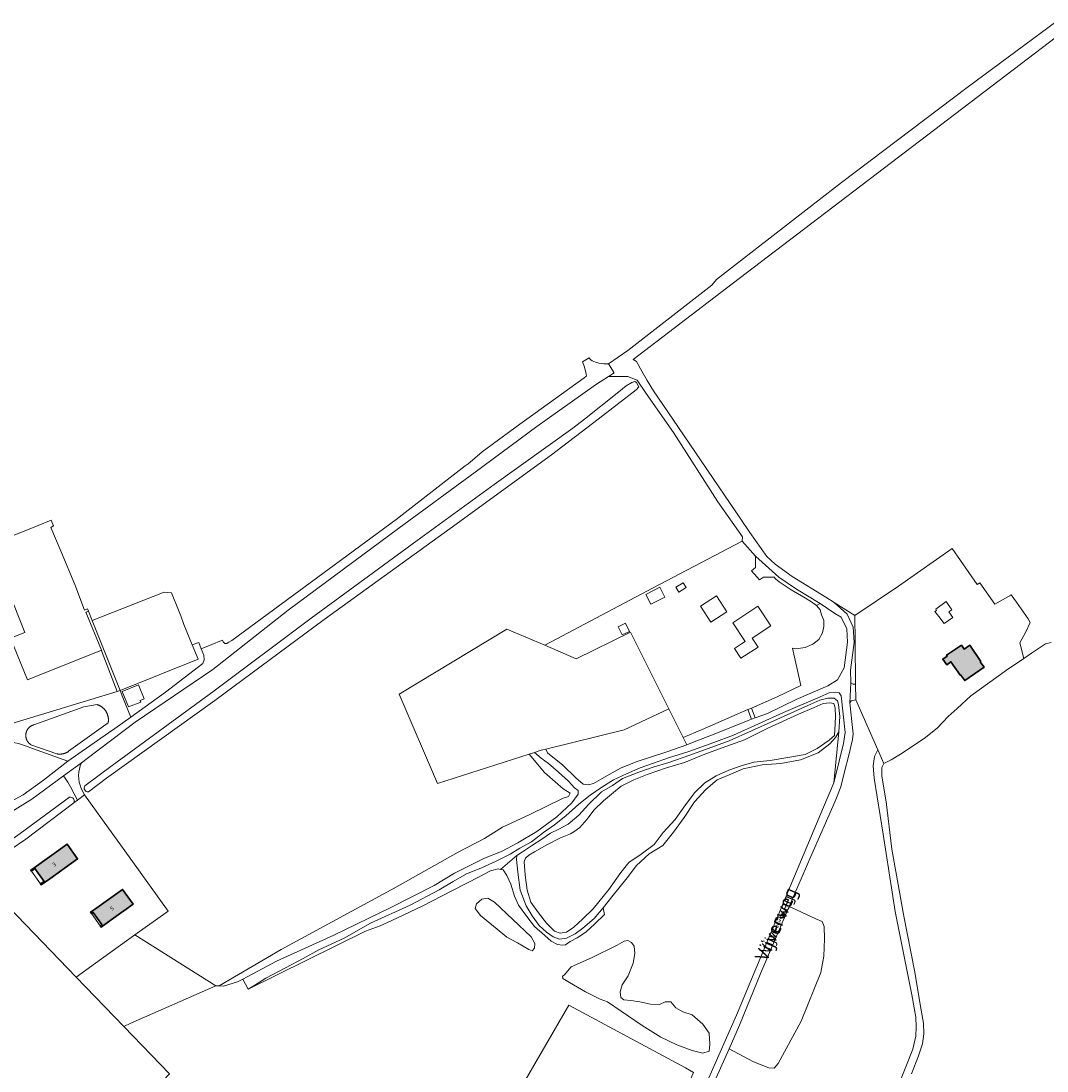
# Model space of a CAD drawing. Header units: metres. Extents: x 200031 to 204075, y 460125 to 464703.
# Tile 112 of 178: x 201461 to 201921, y 464208 to 464678. Entities that reach past the tile are written whole.
import ezdxf
from ezdxf.enums import TextEntityAlignment as Align

# ---------------------------------------------------------------- set-up
doc = ezdxf.new("R2010")
doc.units = ezdxf.units.M
doc.header["$LTSCALE"] = 2
for name, color, linetype, lineweight in [('B-WE-GR-BEPLANTING_CULTUUR_BOSPLANTSOEN-GV', 253, 'Continuous', 18), ('B-WE-GR-BOS_GEMENGD-GV', 253, 'Continuous', 13), ('B-WE-GR-BOS_LOOF-GV', 253, 'Continuous', 13), ('B-WE-GR-GRAS-GV', 253, 'Continuous', 13), ('B-WE-GR-GROENVOORZIENING-GV', 253, 'Continuous', 18), ('B-WE-OG-BEBOUWING-GV', 253, 'Continuous', 35), ('B-WE-OG-BEBOUWING-T18', 253, 'Continuous', 18), ('B-WE-OG-BEBOUWING_LUIFEL-GV', 253, 'Continuous', 18), ('B-WE-OG-TERREIN_CULTUURSCHEIDING-GV', 253, 'Continuous', 18), ('B-WE-OG-TERREIN_ERF-GV', 253, 'Continuous', 18), ('B-WE-OG-TOPOGRAFIE-T18', 250, 'Continuous', 18), ('B-WE-OG-TOPOGRAFIE-T25_2000', 250, 'Continuous', 18), ('B-WE-OG-TOPOGRAFIE-T25_2500', 250, 'Continuous', 18), ('B-WE-OG-WATER_MEER-GV', 253, 'Continuous', 18), ('B-WE-OG-WATER_SLOOT-GV', 253, 'Continuous', 18), ('B-WE-OG-WEG-GV', 253, 'Continuous', 18), ('B-WE-VH-VERHARDING_BETON-A', 254, 'Continuous', 25), ('B-WE-VH-VERHARDING_BETONSTRAATSTEEN-GV', 253, 'Continuous', 18), ('B-WE-VH-VERHARDING_FUNDERING_ZAND-GV', 253, 'Continuous', 18), ('B-WE-VH-VERHARDING_HALFVERHARDING-GV', 253, 'Continuous', 18), ('B-WE-VH-VERHARDING_OPEN-GV', 253, 'Continuous', 18), ('B-WE-VH-VERHARDING_TEGEL-GV', 253, 'Continuous', 18)]:
    doc.layers.add(name, color=color, linetype=linetype, lineweight=lineweight)
doc.styles.add('NLCS-ISO-M1000-T18', font='NLCS-ISO.ttf', dxfattribs={"height": 1.8})
doc.styles.add('NLCS-ISO-M2000-T25', font='NLCS-ISO.ttf', dxfattribs={"height": 5})
doc.styles.add('NLCS-ISO-M2500-T25', font='NLCS-ISO.ttf', dxfattribs={"height": 6.25})

msp = doc.modelspace()

# ---------------------------------------------------------------- hatches: boundary and pattern name
at = {"layer": 'B-WE-VH-VERHARDING_BETON-A'}
h = msp.add_hatch(color=256, dxfattribs=at)
h.dxf.hatch_style = 1
h.paths.add_polyline_path([(201882.18, 464398.66), (201875.55, 464394.1), (201875.79, 464393.75), (201873.86, 464392.42), (201875.62, 464389.87), (201877.54, 464391.2), (201881.75, 464385.09), (201882.001, 464385.258), (201883.703, 464382.787), (201892.35, 464388.742), (201890.649, 464391.213), (201890.9, 464391.38), (201885.92, 464398.61), (201883.41, 464396.88)])
h = msp.add_hatch(color=256, dxfattribs=at)
h.dxf.hatch_style = 1
h.paths.add_polyline_path([(201473.651, 464293.942), (201486.121, 464302.877), (201481.46, 464309.451), (201466.658, 464298.859), (201465.157, 464297.785), (201465.448, 464297.378), (201467.01, 464298.496), (201471.125, 464292.747), (201469.564, 464291.629), (201469.855, 464291.222)])
h = msp.add_hatch(color=256, dxfattribs=at)
h.dxf.hatch_style = 1
h.paths.add_polyline_path([(201501.182, 464275.505), (201511.023, 464282.549), (201506.315, 464289.153), (201493.782, 464280.164), (201492.003, 464278.889), (201492.429, 464278.295), (201493.182, 464278.836), (201497.027, 464273.429), (201496.271, 464272.887), (201496.694, 464272.293)])

# ---------------------------------------------------------------- linework, layer by layer
at = {"layer": 'B-WE-GR-BEPLANTING_CULTUUR_BOSPLANTSOEN-GV', "flags": 128}
for points in [[(201788.163, 464370.442), (201789.801, 464366.017), (201795.304, 464368.054), (201808.158, 464374.245), (201822.301, 464380.409), (201826.631, 464383.082), (201829.681, 464388.416), (201831.191, 464400.002), (201830.829, 464405.935), (201828.296, 464411.242), (201825.492, 464412.88), (201818.965, 464417.277), (201817.233, 464416.484), (201818.848, 464414.414), (201819.577, 464412.247), (201820.541, 464409.628), (201820.531, 464406.973), (201819.934, 464404.144), (201818.346, 464401.22), (201815.581, 464399.161), (201812.206, 464397.529), (201808.046, 464396.999), (201806.557, 464397.23), (201810.254, 464380.526), (201799.71, 464375.436)], [(201786.558, 464369.748), (201766.002, 464360.857), (201757.53, 464357.193), (201759.122, 464354.008), (201761.009, 464354.674), (201772.978, 464359.374), (201786.695, 464364.867), (201788.163, 464365.411)]]:
    msp.add_lwpolyline(points, close=True, dxfattribs=at)
at = {"layer": 'B-WE-GR-BOS_GEMENGD-GV', "flags": 128}
for points in [[(201489.307, 464331.609), (201509.991, 464302.734), (201526.684, 464279.397), (201511.861, 464268.781), (201548.094, 464245.969), (201549.554, 464245.917), (201577.427, 464262.233), (201628.361, 464289.806), (201656.702, 464305.891), (201668.574, 464312.018), (201676.617, 464316.997), (201688.871, 464322.741), (201703.806, 464330.017), (201706.104, 464330.783), (201706.87, 464332.315), (201703.807, 464334.23), (201695.381, 464341.506), (201688.565, 464349.835), (201647.458, 464336.595), (201630.286, 464376.637), (201678.563, 464405.843), (201695.505, 464398.582), (201743.739, 464424.254), (201783.971, 464445.211), (201784.12, 464447.277), (201773.123, 464462.905), (201753.209, 464493.925), (201741.008, 464511.495), (201736.885, 464517.432), (201732.689, 464519.075), (201730.091, 464519.075), (201724.056, 464519.075), (201718.201, 464515.361), (201696.593, 464500), (201691.909, 464496.67), (201664.384, 464476.162), (201630.171, 464451.052), (201580.503, 464414.378), (201546.77, 464387.719), (201511.972, 464364.115), (201490.442, 464347.794), (201487.922, 464345.949)], [(201501.676, 464344.686), (201547.369, 464378.234), (201590.863, 464410.799), (201638.352, 464445.529), (201672.761, 464470.712), (201708.025, 464495.856), (201713.237, 464500), (201728.64, 464512.246), (201731.995, 464514.869), (201734.455, 464516.435), (201735.899, 464516.856), (201736.569, 464516.4), (201737.66, 464514.409), (201736.463, 464513.116), (201719.407, 464500), (201698.476, 464483.904), (201653.164, 464450.997), (201596.616, 464410.158), (201547.612, 464373.882), (201499.132, 464339.041), (201490.988, 464332.881)], [(201853.8, 464201.022), (201860.409, 464217.607), (201861.814, 464223.368), (201861.959, 464227.581), (201861.851, 464231.887), (201859.921, 464241.835), (201852.526, 464279.192), (201847.189, 464313.875), (201843.171, 464338.977), (201842.729, 464344.531), (201843.234, 464348.725), (201844.755, 464351.759), (201834.861, 464374.127), (201832.854, 464373.691), (201832.142, 464372.747), (201833.741, 464358.912), (201833.363, 464356.304), (201831.826, 464349.315), (201829.849, 464341.804), (201828.18, 464335.146), (201825.674, 464328.721), (201814.696, 464303.898), (201805.098, 464281.472), (201808.363, 464280.051), (201817.038, 464275.978), (201819.772, 464274.797), (201820.77, 464272.523), (201820.926, 464266.942), (201820.582, 464259.221), (201819.206, 464251.855), (201810.448, 464230.116), (201800.142, 464211.166), (201798.277, 464209.1), (201795.879, 464209.258), (201789.035, 464211.888), (201778.11, 464217.748), (201772.302, 464204.684)], [(201489.42, 464335.638), (201501.676, 464344.686)], [(201479.85, 464340.038), (201465.594, 464329.599), (201448.683, 464319.19), (201445.437, 464318.225), (201444.126, 464318.061), (201442.049, 464317.822), (201445.751, 464312.727), (201447.076, 464309.149), (201448.679, 464303.231), (201453.724, 464305.569)], [(201487.788, 464334.433), (201489.307, 464331.609)], [(201452.026, 464308.296), (201460.422, 464314.23), (201482.519, 464330.543)], [(201486.124, 464329.202), (201484.584, 464332.067)], [(201484.54, 464328.004), (201486.124, 464329.202)]]:
    msp.add_lwpolyline(points, dxfattribs=at)
at = {"layer": 'B-WE-GR-BOS_GEMENGD-GV'}
for points in [[(201487.922, 464345.949, 0.2174375), (201487.788, 464334.433)], [(201484.584, 464332.067, 0.0526668), (201479.85, 464340.038)], [(201490.988, 464332.881, -0.6231278), (201489.42, 464335.638)], [(201482.519, 464330.543, -0.5745707), (201484.54, 464328.004)]]:
    msp.add_lwpolyline(points, format="xyb", dxfattribs=at)
at = {"layer": 'B-WE-GR-BOS_GEMENGD-GV', "flags": 128}
msp.add_lwpolyline([(201485.481, 464249.888), (201506.821, 464227.726), (201509.972, 464229.252), (201548.094, 464245.969), (201511.861, 464268.781), (201494.204, 464256.136)], close=True, dxfattribs=at)
at = {"layer": 'B-WE-GR-BOS_LOOF-GV', "flags": 128}
msp.add_lwpolyline([(201769.003, 464204.731), (201781.467, 464232.794), (201807.443, 464295.164), (201820.399, 464326.057), (201825.047, 464336.886), (201827.352, 464359.737), (201825.828, 464357.292), (201823.236, 464354.392), (201818.007, 464350.362), (201810.103, 464347.259), (201801.267, 464345.529), (201792.878, 464344.934), (201784.477, 464343.275), (201778.107, 464340.592), (201772.73, 464338.258), (201767.709, 464333.942), (201762.632, 464328.456), (201757.989, 464321.346), (201753.247, 464314.808), (201748.345, 464308.825), (201742.354, 464305.058), (201736.56, 464299.879), (201732.413, 464294.399), (201725.535, 464285.781), (201721.627, 464280.922), (201722.31, 464277.908), (201717.95, 464273.705), (201713.88, 464269.995), (201710.03, 464267.407), (201706.85, 464265.773), (201704.797, 464264.382), (201703.415, 464264.141), (201701.153, 464264.447), (201698.378, 464265.974), (201695.462, 464268.522), (201690.971, 464272.554), (201687.415, 464277.013), (201683.668, 464282.044), (201681.923, 464286.125), (201680.295, 464291.525), (201678.518, 464295.472), (201676.816, 464297.918), (201675.686, 464298.132), (201674.556, 464298.345), (201671.263, 464297.537), (201666.363, 464294.884), (201654.155, 464288.732), (201640.618, 464281.587), (201626.954, 464275.299), (201621.726, 464272.889), (201615.118, 464270.493), (201562.554, 464244.51), (201560.192, 464248.971), (201557.83, 464247.72), (201551.557, 464245.846), (201549.554, 464245.917), (201548.094, 464245.969), (201509.972, 464229.252), (201506.821, 464227.726), (201527.323, 464206.432)], dxfattribs=at)
for points in [[(201688.565, 464349.835), (201695.381, 464341.506), (201703.807, 464334.23), (201706.87, 464332.315), (201706.104, 464330.783), (201703.806, 464330.017), (201688.871, 464322.741), (201676.617, 464316.997), (201668.574, 464312.018), (201656.702, 464305.891), (201628.361, 464289.806), (201577.427, 464262.233), (201549.554, 464245.917), (201551.557, 464245.846), (201557.83, 464247.72), (201560.192, 464248.971), (201575.272, 464256.957), (201601.033, 464268.709), (201626.484, 464281.123), (201645.926, 464290.865), (201655.038, 464296.372), (201660.661, 464299.288), (201668.497, 464303.098), (201676.07, 464306.085), (201683.487, 464310.033), (201691.981, 464315.186), (201700.923, 464321.729), (201707.703, 464328.009), (201710.53, 464331.911), (201710.439, 464333.427), (201708.877, 464334.762), (201706.206, 464337.727), (201701.67, 464341.716), (201697.162, 464345.583), (201697.162, 464345.598), (201693.856, 464348.06), (201690.846, 464350.57)], [(201688.322, 464262.186), (201683.326, 464265.189), (201678.522, 464267.784), (201676.706, 464269.212), (201666.675, 464277.407), (201664.35, 464280.534), (201664.912, 464282.734), (201667.286, 464284.781), (201669.99, 464285.25), (201672.928, 464283.467), (201689.382, 464267.95), (201690.988, 464264.89), (201690.953, 464262.85), (201689.907, 464261.631)], [(201703.677, 464249.26), (201703.432, 464250.327), (201704.216, 464250.724), (201707.371, 464254.474), (201716.469, 464258.451), (201727.982, 464264.115), (201731.059, 464265.93), (201732.758, 464266.289), (201734.309, 464265.419), (201735.553, 464263.727), (201735.821, 464260.41), (201735.179, 464256.051), (201732.95, 464250.448), (201730.242, 464246.38), (201729.327, 464243.299), (201729.617, 464240.656), (201730.912, 464239.639), (201734.043, 464239.324), (201738.178, 464238.774), (201742.817, 464237.65), (201746.896, 464237.595), (201749.501, 464238.71), (201752.036, 464238.731), (201754.201, 464236.1), (201757.438, 464234.27), (201761.565, 464233), (201766.279, 464228.77), (201769.151, 464224.783), (201769.463, 464219.815), (201769.192, 464216.608), (201766.334, 464215.691), (201761.546, 464216.937), (201754.731, 464219.462), (201747.549, 464222.86), (201739.111, 464228.146), (201723.598, 464238.704), (201720.385, 464239.905), (201713.788, 464243.238), (201706.569, 464247.492)], [(201683.98, 464198.918), (201706.246, 464237.236), (201758.637, 464209.255), (201762.188, 464207.051), (201742.177, 464163.202)]]:
    msp.add_lwpolyline(points, close=True, dxfattribs=at)
at = {"layer": 'B-WE-GR-GRAS-GV', "flags": 128}
for points in [[(201695.974, 464352.059), (201731.072, 464360.718), (201751.091, 464370.071), (201733.862, 464404.53), (201709.576, 464392.552), (201695.505, 464398.582), (201678.563, 464405.843), (201630.286, 464376.637), (201647.458, 464336.595), (201688.565, 464349.835), (201690.846, 464350.57), (201693.824, 464351.529)], [(201464.013, 464361.233), (201464.102, 464361.342), (201464.193, 464361.449), (201464.288, 464361.553), (201464.385, 464361.655), (201464.486, 464361.753), (201464.589, 464361.849), (201464.695, 464361.941), (201464.803, 464362.031), (201464.914, 464362.117), (201465.027, 464362.201), (201465.143, 464362.281), (201465.261, 464362.357), (201465.381, 464362.431), (201465.503, 464362.501), (201465.627, 464362.567), (201465.752, 464362.63), (201465.88, 464362.689), (201465.985, 464362.734), (201466.115, 464362.787), (201466.247, 464362.836), (201466.38, 464362.881), (201466.495, 464362.916), (201488.96, 464370.929), (201494.856, 464372.022), (201495.018, 464371.971), (201495.179, 464371.916), (201495.338, 464371.858), (201495.496, 464371.796), (201495.652, 464371.73), (201495.807, 464371.661), (201495.96, 464371.588), (201496.111, 464371.511), (201496.261, 464371.431), (201496.408, 464371.347), (201496.554, 464371.26), (201496.697, 464371.169), (201496.838, 464371.075), (201496.977, 464370.978), (201497.114, 464370.878), (201497.248, 464370.774), (201497.38, 464370.667), (201497.509, 464370.557), (201497.636, 464370.444), (201497.76, 464370.329), (201497.881, 464370.21), (201497.999, 464370.088), (201498.115, 464369.964), (201498.227, 464369.837), (201498.336, 464369.707), (201498.443, 464369.575), (201498.546, 464369.441), (201498.646, 464369.303), (201498.743, 464369.164), (201498.836, 464369.023), (201498.926, 464368.879), (201499.013, 464368.733), (201499.096, 464368.585), (201499.175, 464368.435), (201499.252, 464368.284), (201499.324, 464368.13), (201499.393, 464367.975), (201499.458, 464367.819), (201499.52, 464367.661), (201499.577, 464367.501), (201499.631, 464367.34), (201499.681, 464367.178), (201499.728, 464367.015), (201499.77, 464366.851), (201499.809, 464366.686), (201499.843, 464366.52), (201499.874, 464366.353), (201499.901, 464366.185), (201499.924, 464366.017), (201499.943, 464365.849), (201499.958, 464365.68), (201499.968, 464365.511), (201499.975, 464365.341), (201499.978, 464365.171), (201499.977, 464365.002), (201499.972, 464364.832), (201499.963, 464364.663), (201499.95, 464364.494), (201499.933, 464364.325), (201499.912, 464364.157), (201499.887, 464363.989), (201499.869, 464363.883), (201482.157, 464351.09), (201482.024, 464350.995), (201481.889, 464350.903), (201481.752, 464350.815), (201481.613, 464350.73), (201481.472, 464350.648), (201481.328, 464350.57), (201481.183, 464350.495), (201481.036, 464350.424), (201480.887, 464350.357), (201480.737, 464350.293), (201480.585, 464350.233), (201480.432, 464350.177), (201480.278, 464350.124), (201480.122, 464350.075), (201479.965, 464350.03), (201479.807, 464349.989), (201479.648, 464349.952), (201479.488, 464349.919), (201479.328, 464349.89), (201479.166, 464349.864), (201479.005, 464349.843), (201478.842, 464349.825), (201478.68, 464349.812), (201478.517, 464349.802), (201478.354, 464349.797), (201478.19, 464349.795), (201478.027, 464349.798), (201477.864, 464349.804), (201477.701, 464349.815), (201477.539, 464349.829), (201477.376, 464349.848), (201477.215, 464349.87), (201477.054, 464349.897), (201476.893, 464349.927), (201476.83, 464349.94), (201465.275, 464353.985), (201465.157, 464354.062), (201465.041, 464354.141), (201464.928, 464354.224), (201464.817, 464354.31), (201464.708, 464354.4), (201464.602, 464354.492), (201464.498, 464354.587), (201464.398, 464354.685), (201464.3, 464354.786), (201464.205, 464354.89), (201464.113, 464354.996), (201464.024, 464355.105), (201463.938, 464355.217), (201463.856, 464355.331), (201463.776, 464355.447), (201463.7, 464355.565), (201463.628, 464355.685), (201463.559, 464355.808), (201463.493, 464355.932), (201463.431, 464356.058), (201463.373, 464356.186), (201463.318, 464356.316), (201463.267, 464356.447), (201463.219, 464356.579), (201463.176, 464356.713), (201463.136, 464356.848), (201463.1, 464356.984), (201463.068, 464357.121), (201463.04, 464357.259), (201463.016, 464357.397), (201462.996, 464357.536), (201462.98, 464357.676), (201462.968, 464357.816), (201462.959, 464357.956), (201462.955, 464358.097), (201462.955, 464358.238), (201462.959, 464358.378), (201462.966, 464358.519), (201462.978, 464358.659), (201462.994, 464358.798), (201463.014, 464358.938), (201463.037, 464359.076), (201463.065, 464359.214), (201463.096, 464359.351), (201463.132, 464359.487), (201463.171, 464359.622), (201463.214, 464359.756), (201463.261, 464359.889), (201463.311, 464360.02), (201463.366, 464360.15), (201463.424, 464360.278), (201463.485, 464360.404), (201463.55, 464360.529), (201463.619, 464360.652), (201463.691, 464360.772), (201463.767, 464360.891), (201463.846, 464361.007), (201463.928, 464361.121)], [(201695.974, 464352.059), (201696.804, 464350.431), (201703.664, 464344.801), (201709.475, 464339.241), (201712.733, 464336.405), (201715.07, 464336.112), (201717.385, 464336.645), (201720.462, 464338.475), (201724.323, 464340.733), (201729.782, 464343.725), (201736.917, 464346.492), (201750.173, 464350.849), (201759.122, 464354.008), (201757.53, 464357.193), (201751.091, 464370.071), (201731.072, 464360.718)], [(201721.627, 464280.922), (201717.718, 464276.062), (201712.502, 464271.793), (201709.162, 464269.185), (201705.2, 464267.333), (201702.075, 464266.793), (201699.296, 464267.855), (201696.331, 464269.938), (201692.986, 464273.015), (201689.877, 464277.245), (201687.206, 464281.83), (201684.528, 464288.77), (201683.466, 464296.864), (201682.8, 464302.495), (201683.013, 464304.353), (201675.686, 464298.132), (201676.816, 464297.918), (201678.518, 464295.472), (201680.295, 464291.525), (201681.923, 464286.125), (201683.668, 464282.044), (201687.415, 464277.013), (201690.971, 464272.554), (201695.462, 464268.522), (201698.378, 464265.974), (201701.153, 464264.447), (201703.415, 464264.141), (201704.797, 464264.382), (201706.85, 464265.773), (201710.03, 464267.407), (201713.88, 464269.995), (201717.95, 464273.705), (201722.31, 464277.908)], [(201524.393, 464203.376), (201527.323, 464206.432), (201506.821, 464227.726), (201485.481, 464249.888), (201440.031, 464297.091), (201435.284, 464294.351), (201437.179, 464276.872), (201433.087, 464275.27), (201430.919, 464274.989), (201435.111, 464242.914), (201440.649, 464199.803), (201447.673, 464146.457), (201450.271, 464126.237), (201452.523, 464128.09), (201452.466, 464129.208), (201487.646, 464165.992), (201519.27, 464199.495), (201523.727, 464204.148)], [(201805.098, 464281.472), (201792.372, 464251.737), (201782.773, 464228.237), (201778.11, 464217.748), (201789.035, 464211.888), (201795.879, 464209.258), (201798.277, 464209.1), (201800.142, 464211.166), (201810.448, 464230.116), (201819.206, 464251.855), (201820.582, 464259.221), (201820.926, 464266.942), (201820.77, 464272.523), (201819.772, 464274.797), (201817.038, 464275.978), (201808.363, 464280.051)], [(201683.98, 464198.918), (201742.177, 464163.202), (201762.188, 464207.051), (201758.637, 464209.255), (201706.246, 464237.236)]]:
    msp.add_lwpolyline(points, close=True, dxfattribs=at)
for points in [[(201459.651, 464354.542), (201462.878, 464353.566), (201466.008, 464352.315), (201481.844, 464346.609), (201500.002, 464359.311), (201502.81, 464361.234), (201510.006, 464366.417), (201507.681, 464372.245), (201506.197, 464375.963), (201505.545, 464377.597), (201505.257, 464378.319), (201503.837, 464377.888), (201446.169, 464360.378)], [(201859.807, 464206.469), (201862.974, 464214.538), (201864.826, 464219.964), (201865.304, 464224.459), (201865.155, 464229.2), (201864.235, 464234.984), (201861.196, 464252.756), (201856.361, 464277.176), (201851.071, 464307.269), (201848.56, 464328.486), (201846.555, 464339.949), (201846.577, 464343.774), (201847.508, 464345.535), (201844.755, 464351.759), (201843.234, 464348.725), (201842.729, 464344.531), (201843.171, 464338.977), (201847.189, 464313.875), (201852.526, 464279.192), (201859.921, 464241.835), (201861.851, 464231.887), (201861.959, 464227.581), (201861.814, 464223.368), (201860.409, 464217.607), (201853.8, 464201.022)]]:
    msp.add_lwpolyline(points, dxfattribs=at)
at = {"layer": 'B-WE-GR-GROENVOORZIENING-GV', "flags": 128}
for points in [[(201503.837, 464377.888), (201505.257, 464378.319), (201492.727, 464409.721), (201491.05, 464413.923), (201489.797, 464413.414), (201496.797, 464396.338), (201497.211, 464395.329)], [(201510.006, 464366.417), (201525.601, 464377.648), (201542.252, 464390.402), (201542.897, 464392.001), (201542.797, 464394.147), (201541.594, 464397.058), (201540.431, 464399.905), (201537.573, 464398.794), (201540.255, 464392.336), (201505.257, 464378.319), (201505.545, 464377.597), (201506.197, 464375.963), (201507.681, 464372.245)], [(201506.104, 464377.909), (201513.459, 464380.813), (201515.941, 464374.623), (201514.175, 464373.88), (201514.465, 464373.157), (201508.944, 464370.939)]]:
    msp.add_lwpolyline(points, close=True, dxfattribs=at)
at = {"layer": 'B-WE-OG-BEBOUWING-GV', "flags": 128}
for points in [[(201882.18, 464398.66), (201875.55, 464394.1), (201875.79, 464393.75), (201873.86, 464392.42), (201875.62, 464389.87), (201877.54, 464391.2), (201881.75, 464385.09), (201882.001, 464385.258), (201883.703, 464382.787), (201892.35, 464388.742), (201890.649, 464391.213), (201890.9, 464391.38), (201885.92, 464398.61), (201883.41, 464396.88)], [(201473.651, 464293.942), (201486.121, 464302.877), (201481.46, 464309.451), (201466.658, 464298.859), (201465.157, 464297.785), (201465.448, 464297.378), (201467.01, 464298.496), (201471.125, 464292.747), (201469.564, 464291.629), (201469.855, 464291.222)], [(201501.182, 464275.505), (201511.023, 464282.549), (201506.315, 464289.153), (201493.782, 464280.164), (201492.003, 464278.889), (201492.429, 464278.295), (201493.182, 464278.836), (201497.027, 464273.429), (201496.271, 464272.887), (201496.694, 464272.293)]]:
    msp.add_lwpolyline(points, close=True, dxfattribs=at)
at = {"layer": 'B-WE-OG-BEBOUWING_LUIFEL-GV', "flags": 128}
for points in [[(201465.448, 464297.378), (201469.564, 464291.629), (201471.125, 464292.747), (201467.01, 464298.496)], [(201492.429, 464278.295), (201496.269, 464272.886), (201497.027, 464273.429), (201493.182, 464278.836)]]:
    msp.add_lwpolyline(points, close=True, dxfattribs=at)
at = {"layer": 'B-WE-OG-TERREIN_CULTUURSCHEIDING-GV', "flags": 128}
msp.add_lwpolyline([(201446.169, 464360.378), (201503.837, 464377.888), (201497.211, 464395.329), (201496.797, 464396.338), (201463.662, 464383.049), (201456.16, 464401.754), (201462.577, 464404.327), (201446.828, 464443.598)], dxfattribs=at)
at = {"layer": 'B-WE-OG-TERREIN_ERF-GV', "flags": 128}
for points in [[(201815.581, 464399.161), (201818.346, 464401.22), (201819.934, 464404.144), (201820.531, 464406.973), (201820.541, 464409.628), (201819.577, 464412.247), (201818.848, 464414.414), (201817.233, 464416.484), (201814.968, 464418.066), (201811.583, 464420.108), (201805.99, 464423.371), (201800.581, 464427.083), (201798.879, 464428.43), (201798.261, 464429.125), (201793.546, 464429.125), (201791.732, 464427.996), (201788.195, 464431.978), (201789.874, 464433.385), (201789.874, 464438.566), (201783.971, 464445.211), (201743.739, 464424.254), (201695.505, 464398.582), (201709.576, 464392.552), (201733.862, 464404.53), (201751.091, 464370.071), (201757.53, 464357.193), (201766.002, 464360.857), (201786.558, 464369.748), (201788.163, 464370.442), (201799.71, 464375.436), (201810.254, 464380.526), (201806.557, 464397.23), (201808.046, 464396.999), (201812.206, 464397.529)], [(201878.132, 464441.952), (201854.047, 464425.07), (201834.422, 464411.954), (201834.561, 464399.941), (201834.779, 464381.161), (201834.861, 464374.127), (201844.755, 464351.759), (201847.508, 464345.535), (201850.734, 464347.228), (201854.854, 464349.784), (201859.758, 464352.871), (201866.145, 464357.309), (201871.51, 464361.563), (201876.343, 464366.631), (201880.308, 464370.282), (201886.481, 464375.878), (201902.477, 464387.498), (201910.246, 464392.737), (201908.357, 464399.663), (201911.038, 464404.641), (201912.952, 464408.854), (201912.186, 464410.386), (201906.828, 464417.891), (201904.503, 464421.147), (201904.308, 464421.051), (201897.161, 464416.985), (201890.48, 464426.586), (201889.28, 464425.778)], [(201740.829, 464421.412), (201747.111, 464424.576), (201749.356, 464420.118), (201743.074, 464416.954)], [(201754.3, 464424.6), (201757.46, 464426.57), (201758.8, 464424.43), (201755.64, 464422.46)], [(201769.98, 464408.97), (201765.324, 464416.081), (201772.454, 464420.751), (201777.11, 464413.64)], [(201796.826, 464407.362), (201788.467, 464401.826), (201791.066, 464397.819), (201783.411, 464392.839), (201780.529, 464397.208), (201783.665, 464399.28), (201785.272, 464400.341), (201779.709, 464408.712), (201790.986, 464416.18)], [(201872.02, 464411.51), (201870.36, 464413.77), (201871.05, 464414.25), (201870.7, 464414.731), (201875.417, 464418.166), (201877.942, 464414.529), (201876.623, 464413.614), (201878.418, 464411.028), (201874.46, 464408.28)], [(201728.4, 464406.917), (201731.759, 464408.542), (201733.549, 464404.841), (201730.19, 464403.216)], [(201882.18, 464398.66), (201883.41, 464396.88), (201885.92, 464398.61), (201890.9, 464391.38), (201890.649, 464391.213), (201892.35, 464388.742), (201883.703, 464382.787), (201882.001, 464385.258), (201881.75, 464385.09), (201877.54, 464391.2), (201875.62, 464389.87), (201873.86, 464392.42), (201875.79, 464393.75), (201875.55, 464394.1)], [(201481.844, 464346.609), (201466.008, 464352.315), (201462.878, 464353.566), (201459.651, 464354.542), (201456.352, 464355.236), (201453.006, 464355.642), (201449.637, 464355.757), (201449.613, 464355.814), (201449.286, 464356.58), (201445.891, 464356.281), (201417.766, 464349.026), (201415.089, 464348.307), (201410.344, 464347.034), (201410.17, 464346.987), (201391.885, 464342.855), (201421.844, 464328.908), (201426.757, 464326.767), (201439.891, 464322.286), (201440.865, 464322.127), (201447.121, 464323.882), (201453.209, 464326.853), (201461.713, 464331.541), (201470.85, 464338.068)], [(201489.307, 464331.609), (201486.124, 464329.202), (201484.54, 464328.004), (201462.947, 464311.671), (201455.972, 464306.908), (201453.724, 464305.569), (201448.679, 464303.231), (201440.031, 464297.091), (201485.481, 464249.888), (201494.204, 464256.136), (201511.861, 464268.781), (201526.684, 464279.397), (201509.991, 464302.734)], [(201465.448, 464297.378), (201465.157, 464297.785), (201466.658, 464298.859), (201481.46, 464309.451), (201486.121, 464302.877), (201473.651, 464293.942), (201469.855, 464291.222), (201469.564, 464291.629), (201471.125, 464292.747), (201467.01, 464298.496)], [(201501.182, 464275.505), (201496.694, 464272.293), (201496.271, 464272.887), (201497.027, 464273.429), (201493.182, 464278.836), (201492.429, 464278.295), (201492.003, 464278.889), (201493.782, 464280.164), (201506.315, 464289.153), (201511.023, 464282.549)]]:
    msp.add_lwpolyline(points, close=True, dxfattribs=at)
at = {"layer": 'B-WE-OG-WATER_MEER-GV', "flags": 128}
msp.add_lwpolyline([(201922.408, 464399.785), (201919.958, 464399.254), (201913.618, 464395.01), (201910.246, 464392.737), (201902.477, 464387.498), (201886.481, 464375.878), (201880.308, 464370.282), (201876.343, 464366.631), (201871.51, 464361.563), (201866.145, 464357.309), (201859.758, 464352.871), (201854.854, 464349.784), (201850.734, 464347.228), (201847.508, 464345.535), (201846.577, 464343.774), (201846.555, 464339.949), (201848.56, 464328.486), (201851.071, 464307.269), (201856.361, 464277.176), (201861.196, 464252.756), (201864.235, 464234.984), (201865.155, 464229.2), (201865.304, 464224.459), (201864.826, 464219.964), (201862.974, 464214.538), (201859.807, 464206.469)], dxfattribs=at)
for points in [[(201464.013, 464361.233), (201463.928, 464361.121), (201463.846, 464361.007), (201463.767, 464360.891), (201463.691, 464360.772), (201463.619, 464360.652), (201463.55, 464360.529), (201463.485, 464360.404), (201463.424, 464360.278), (201463.366, 464360.15), (201463.311, 464360.02), (201463.261, 464359.889), (201463.214, 464359.756), (201463.171, 464359.622), (201463.132, 464359.487), (201463.096, 464359.351), (201463.065, 464359.214), (201463.037, 464359.076), (201463.014, 464358.938), (201462.994, 464358.798), (201462.978, 464358.659), (201462.966, 464358.519), (201462.959, 464358.378), (201462.955, 464358.238), (201462.955, 464358.097), (201462.959, 464357.956), (201462.968, 464357.816), (201462.98, 464357.676), (201462.996, 464357.536), (201463.016, 464357.397), (201463.04, 464357.259), (201463.068, 464357.121), (201463.1, 464356.984), (201463.136, 464356.848), (201463.176, 464356.713), (201463.219, 464356.579), (201463.267, 464356.447), (201463.318, 464356.316), (201463.373, 464356.186), (201463.431, 464356.058), (201463.493, 464355.932), (201463.559, 464355.808), (201463.628, 464355.685), (201463.7, 464355.565), (201463.776, 464355.447), (201463.856, 464355.331), (201463.938, 464355.217), (201464.024, 464355.105), (201464.113, 464354.996), (201464.205, 464354.89), (201464.3, 464354.786), (201464.398, 464354.685), (201464.498, 464354.587), (201464.602, 464354.492), (201464.708, 464354.4), (201464.817, 464354.31), (201464.928, 464354.224), (201465.041, 464354.141), (201465.157, 464354.062), (201465.275, 464353.985), (201476.83, 464349.94), (201476.893, 464349.927), (201477.054, 464349.897), (201477.215, 464349.87), (201477.376, 464349.848), (201477.539, 464349.829), (201477.701, 464349.815), (201477.864, 464349.804), (201478.027, 464349.798), (201478.19, 464349.795), (201478.354, 464349.797), (201478.517, 464349.802), (201478.68, 464349.812), (201478.842, 464349.825), (201479.005, 464349.843), (201479.166, 464349.864), (201479.328, 464349.89), (201479.488, 464349.919), (201479.648, 464349.952), (201479.807, 464349.989), (201479.965, 464350.03), (201480.122, 464350.075), (201480.278, 464350.124), (201480.432, 464350.177), (201480.585, 464350.233), (201480.737, 464350.293), (201480.887, 464350.357), (201481.036, 464350.424), (201481.183, 464350.495), (201481.328, 464350.57), (201481.472, 464350.648), (201481.613, 464350.73), (201481.752, 464350.815), (201481.889, 464350.903), (201482.024, 464350.995), (201482.157, 464351.09), (201499.869, 464363.883), (201499.887, 464363.989), (201499.912, 464364.157), (201499.933, 464364.325), (201499.95, 464364.494), (201499.963, 464364.663), (201499.972, 464364.832), (201499.977, 464365.002), (201499.978, 464365.171), (201499.975, 464365.341), (201499.968, 464365.511), (201499.958, 464365.68), (201499.943, 464365.849), (201499.924, 464366.017), (201499.901, 464366.185), (201499.874, 464366.353), (201499.843, 464366.52), (201499.809, 464366.686), (201499.77, 464366.851), (201499.728, 464367.015), (201499.681, 464367.178), (201499.631, 464367.34), (201499.577, 464367.501), (201499.52, 464367.661), (201499.458, 464367.819), (201499.393, 464367.975), (201499.324, 464368.13), (201499.252, 464368.284), (201499.175, 464368.435), (201499.096, 464368.585), (201499.013, 464368.733), (201498.926, 464368.879), (201498.836, 464369.023), (201498.743, 464369.164), (201498.646, 464369.303), (201498.546, 464369.441), (201498.443, 464369.575), (201498.336, 464369.707), (201498.227, 464369.837), (201498.115, 464369.964), (201497.999, 464370.088), (201497.881, 464370.21), (201497.76, 464370.329), (201497.636, 464370.444), (201497.509, 464370.557), (201497.38, 464370.667), (201497.248, 464370.774), (201497.114, 464370.878), (201496.977, 464370.978), (201496.838, 464371.075), (201496.697, 464371.169), (201496.554, 464371.26), (201496.408, 464371.347), (201496.261, 464371.431), (201496.111, 464371.511), (201495.96, 464371.588), (201495.807, 464371.661), (201495.652, 464371.73), (201495.496, 464371.796), (201495.338, 464371.858), (201495.179, 464371.916), (201495.018, 464371.971), (201494.856, 464372.022), (201488.96, 464370.929), (201466.495, 464362.916), (201466.38, 464362.881), (201466.247, 464362.836), (201466.115, 464362.787), (201465.985, 464362.734), (201465.88, 464362.689), (201465.752, 464362.63), (201465.627, 464362.567), (201465.503, 464362.501), (201465.381, 464362.431), (201465.261, 464362.357), (201465.143, 464362.281), (201465.027, 464362.201), (201464.914, 464362.117), (201464.803, 464362.031), (201464.695, 464361.941), (201464.589, 464361.849), (201464.486, 464361.753), (201464.385, 464361.655), (201464.288, 464361.553), (201464.193, 464361.449), (201464.102, 464361.342)], [(201823.203, 464372.811), (201820.335, 464372.493), (201816.252, 464370.657), (201809.279, 464367.665), (201795.24, 464361.32), (201785.037, 464356.259), (201776.668, 464353.159), (201767.231, 464349.74), (201758.107, 464346.093), (201749.983, 464343.591), (201741.346, 464340.705), (201735.443, 464338.226), (201729.747, 464335.461), (201726.33, 464332.615), (201721.869, 464328.848), (201717.706, 464324.808), (201714.424, 464320.46), (201711.211, 464316.951), (201708.552, 464314.937), (201707.089, 464314.141), (201702.571, 464312.22), (201696.482, 464309.128), (201690.963, 464306.047), (201688.353, 464304.452), (201686.811, 464303.222), (201686.27, 464301.472), (201686.649, 464295.724), (201687.588, 464288.786), (201689.291, 464283.43), (201692.74, 464278.627), (201696.341, 464274.078), (201699.876, 464270.519), (201702.416, 464269.52), (201705.196, 464270.003), (201708.593, 464272.31), (201712.376, 464275.784), (201717.205, 464280.447), (201724.278, 464289.168), (201729.585, 464296.751), (201733.213, 464301.186), (201738.739, 464305.033), (201744.465, 464309.297), (201748.581, 464314.717), (201753.991, 464320.5), (201758.628, 464327.01), (201762.717, 464332.625), (201767.198, 464336.902), (201772.388, 464340.136), (201778.006, 464342.587), (201783.59, 464344.544), (201789.184, 464346.14), (201796.542, 464347.014), (201804.383, 464348.228), (201812.165, 464349.579), (201817.546, 464352.332), (201822.891, 464356.03), (201825.327, 464358.151), (201825.486, 464360.715), (201825.782, 464366.516), (201825.671, 464370.597), (201825.014, 464372.463)], [(201689.382, 464267.95), (201672.928, 464283.467), (201669.99, 464285.25), (201667.286, 464284.781), (201664.912, 464282.734), (201664.35, 464280.534), (201666.675, 464277.407), (201676.706, 464269.212), (201678.522, 464267.784), (201683.326, 464265.189), (201688.322, 464262.186), (201689.907, 464261.631), (201690.953, 464262.85), (201690.988, 464264.89)], [(201769.151, 464224.783), (201766.279, 464228.77), (201761.565, 464233), (201757.438, 464234.27), (201754.201, 464236.1), (201752.036, 464238.731), (201749.501, 464238.71), (201746.896, 464237.595), (201742.817, 464237.65), (201738.178, 464238.774), (201734.043, 464239.324), (201730.912, 464239.639), (201729.617, 464240.656), (201729.327, 464243.299), (201730.242, 464246.38), (201732.95, 464250.448), (201735.179, 464256.051), (201735.821, 464260.41), (201735.553, 464263.727), (201734.309, 464265.419), (201732.758, 464266.289), (201731.059, 464265.93), (201727.982, 464264.115), (201716.469, 464258.451), (201707.371, 464254.474), (201704.216, 464250.724), (201703.432, 464250.327), (201703.677, 464249.26), (201706.569, 464247.492), (201713.788, 464243.238), (201720.385, 464239.905), (201723.598, 464238.704), (201739.111, 464228.146), (201747.549, 464222.86), (201754.731, 464219.462), (201761.546, 464216.937), (201766.334, 464215.691), (201769.192, 464216.608), (201769.463, 464219.815)]]:
    msp.add_lwpolyline(points, close=True, dxfattribs=at)
at = {"layer": 'B-WE-OG-WATER_SLOOT-GV', "flags": 128}
for points in [[(201490.988, 464332.881), (201499.132, 464339.041), (201547.612, 464373.882), (201596.616, 464410.158), (201653.164, 464450.997), (201698.476, 464483.904), (201719.407, 464500), (201736.463, 464513.116), (201737.66, 464514.409), (201736.569, 464516.4), (201735.899, 464516.856), (201734.455, 464516.435), (201731.995, 464514.869), (201728.64, 464512.246), (201713.237, 464500), (201708.025, 464495.856), (201672.761, 464470.712), (201638.352, 464445.529), (201590.863, 464410.799), (201547.369, 464378.234), (201501.676, 464344.686)], [(201501.676, 464344.686), (201489.42, 464335.638)], [(201482.519, 464330.543), (201460.422, 464314.23), (201452.026, 464308.296)], [(201453.724, 464305.569), (201455.972, 464306.908), (201462.947, 464311.671), (201484.54, 464328.004)]]:
    msp.add_lwpolyline(points, dxfattribs=at)
for points in [[(201721.627, 464280.922), (201725.535, 464285.781), (201732.413, 464294.399), (201736.56, 464299.879), (201742.354, 464305.058), (201748.345, 464308.825), (201753.247, 464314.808), (201757.989, 464321.346), (201762.632, 464328.456), (201767.709, 464333.942), (201772.73, 464338.258), (201778.107, 464340.592), (201784.477, 464343.275), (201792.878, 464344.934), (201801.267, 464345.529), (201810.103, 464347.259), (201818.007, 464350.362), (201823.236, 464354.392), (201825.828, 464357.292), (201827.352, 464359.737), (201827.778, 464366.677), (201827.081, 464372.113), (201826.66, 464373.632), (201825.127, 464374.832), (201822.337, 464374.829), (201818.789, 464373.933), (201813.457, 464371.659), (201798.151, 464364.652), (201778.088, 464355.8), (201760.537, 464349.294), (201751.042, 464346.101), (201744.137, 464343.902), (201737.682, 464341.79), (201730.29, 464338.921), (201725.821, 464335.814), (201720.978, 464332.891), (201715.181, 464327.367), (201710.708, 464322.4), (201706.006, 464318.426), (201701.784, 464316.112), (201698.123, 464314.422), (201694.256, 464311.624), (201689.489, 464308.7), (201685.533, 464305.979), (201683.013, 464304.353), (201682.8, 464302.495), (201683.466, 464296.864), (201684.528, 464288.77), (201687.206, 464281.83), (201689.877, 464277.245), (201692.986, 464273.015), (201696.331, 464269.938), (201699.296, 464267.855), (201702.075, 464266.793), (201705.2, 464267.333), (201709.162, 464269.185), (201712.502, 464271.793), (201717.718, 464276.062)], [(201823.203, 464372.811), (201825.014, 464372.463), (201825.671, 464370.597), (201825.782, 464366.516), (201825.486, 464360.715), (201825.327, 464358.151), (201822.891, 464356.03), (201817.546, 464352.332), (201812.165, 464349.579), (201804.383, 464348.228), (201796.542, 464347.014), (201789.184, 464346.14), (201783.59, 464344.544), (201778.006, 464342.587), (201772.388, 464340.136), (201767.198, 464336.902), (201762.717, 464332.625), (201758.628, 464327.01), (201753.991, 464320.5), (201748.581, 464314.717), (201744.465, 464309.297), (201738.739, 464305.033), (201733.213, 464301.186), (201729.585, 464296.751), (201724.278, 464289.168), (201717.205, 464280.447), (201712.376, 464275.784), (201708.593, 464272.31), (201705.196, 464270.003), (201702.416, 464269.52), (201699.876, 464270.519), (201696.341, 464274.078), (201692.74, 464278.627), (201689.291, 464283.43), (201687.588, 464288.786), (201686.649, 464295.724), (201686.27, 464301.472), (201686.811, 464303.222), (201688.353, 464304.452), (201690.963, 464306.047), (201696.482, 464309.128), (201702.571, 464312.22), (201707.089, 464314.141), (201708.552, 464314.937), (201711.211, 464316.951), (201714.424, 464320.46), (201717.706, 464324.808), (201721.869, 464328.848), (201726.33, 464332.615), (201729.747, 464335.461), (201735.443, 464338.226), (201741.346, 464340.705), (201749.983, 464343.591), (201758.107, 464346.093), (201767.231, 464349.74), (201776.668, 464353.159), (201785.037, 464356.259), (201795.24, 464361.32), (201809.279, 464367.665), (201816.252, 464370.657), (201820.335, 464372.493)]]:
    msp.add_lwpolyline(points, close=True, dxfattribs=at)
at = {"layer": 'B-WE-OG-WATER_SLOOT-GV'}
for points in [[(201489.42, 464335.638, 0.6231278), (201490.988, 464332.881)], [(201484.54, 464328.004, 0.5745707), (201482.519, 464330.543)]]:
    msp.add_lwpolyline(points, format="xyb", dxfattribs=at)
at = {"layer": 'B-WE-OG-WEG-GV', "flags": 128}
for points in [[(201834.779, 464381.161), (201834.561, 464399.941), (201834.422, 464411.954), (201825.243, 464417.799), (201830.97, 464412.519), (201833.752, 464406.691), (201834.166, 464399.9), (201832.544, 464387.453), (201832.673, 464381.706), (201833.709, 464381.148)], [(201562.554, 464244.51), (201615.118, 464270.493), (201621.726, 464272.889), (201626.954, 464275.299), (201640.618, 464281.587), (201654.155, 464288.732), (201666.363, 464294.884), (201671.263, 464297.537), (201674.556, 464298.345), (201675.686, 464298.132), (201683.013, 464304.353), (201685.533, 464305.979), (201689.489, 464308.7), (201694.256, 464311.624), (201698.123, 464314.422), (201701.784, 464316.112), (201706.006, 464318.426), (201710.708, 464322.4), (201715.181, 464327.367), (201720.978, 464332.891), (201725.821, 464335.814), (201730.29, 464338.921), (201737.682, 464341.79), (201744.137, 464343.902), (201751.042, 464346.101), (201760.537, 464349.294), (201778.088, 464355.8), (201798.151, 464364.652), (201813.457, 464371.659), (201818.789, 464373.933), (201822.337, 464374.829), (201825.127, 464374.832), (201826.66, 464373.632), (201827.081, 464372.113), (201827.778, 464366.677), (201827.352, 464359.737), (201825.047, 464336.886), (201827.466, 464346.687), (201829.386, 464354.528), (201830.154, 464359.53), (201828.264, 464375.88), (201827.475, 464377.299), (201825.828, 464377.585), (201822.93, 464377.238), (201818.864, 464375.552), (201802.522, 464368.42), (201780.017, 464358.287), (201771.287, 464355.086), (201759.999, 464351.039), (201750.942, 464348.127), (201744.23, 464345.731), (201738.21, 464343.674), (201732.2, 464341.017), (201726.264, 464338.27), (201721.044, 464335.02), (201715.925, 464331.47), (201710.741, 464327.38), (201704.992, 464322.215), (201699.853, 464318.125), (201694.975, 464314.602), (201689.551, 464310.53), (201684.319, 464307.625), (201679.974, 464305.027), (201673.674, 464301.773), (201666.819, 464298.644), (201660.376, 464296.186), (201654.523, 464292.673), (201648.203, 464288.954), (201635.253, 464282.104), (201617.477, 464273.98), (201605.653, 464267.284), (201594.31, 464262.084), (201587.283, 464258.192), (201579.398, 464254.023), (201570.519, 464249.308), (201565.57, 464246.296)]]:
    msp.add_lwpolyline(points, close=True, dxfattribs=at)
at = {"layer": 'B-WE-VH-VERHARDING_BETONSTRAATSTEEN-GV', "flags": 128}
for points in [[(201924.901, 464678.421), (201884.795, 464648.55), (201828.509, 464606.101), (201781.929, 464569.869), (201772.499, 464562.551), (201770.345, 464560.021), (201732.758, 464530.726), (201724.121, 464524.755), (201726.672, 464520.734), (201724.056, 464519.075), (201730.091, 464519.075), (201732.689, 464519.075), (201736.885, 464517.432), (201741.008, 464511.495), (201753.209, 464493.925), (201773.123, 464462.905), (201784.12, 464447.277), (201783.971, 464445.211), (201789.874, 464438.566), (201800.431, 464429.125), (201808.258, 464423.77), (201818.965, 464417.277), (201825.492, 464412.88), (201828.296, 464411.242), (201830.829, 464405.935), (201831.191, 464400.002), (201829.681, 464388.416), (201826.631, 464383.082), (201822.301, 464380.409), (201808.158, 464374.245), (201795.304, 464368.054), (201789.801, 464366.017), (201788.163, 464365.411), (201786.695, 464364.867), (201772.978, 464359.374), (201761.009, 464354.674), (201759.122, 464354.008), (201750.173, 464350.849), (201736.917, 464346.492), (201729.782, 464343.725), (201724.323, 464340.733), (201720.462, 464338.475), (201717.385, 464336.645), (201715.07, 464336.112), (201712.733, 464336.405), (201709.475, 464339.241), (201703.664, 464344.801), (201696.804, 464350.431), (201695.974, 464352.059), (201693.824, 464351.529), (201690.846, 464350.57), (201693.856, 464348.06), (201697.162, 464345.598), (201697.162, 464345.583), (201701.67, 464341.716), (201706.206, 464337.727), (201708.877, 464334.762), (201710.439, 464333.427), (201710.53, 464331.911), (201707.703, 464328.009), (201700.923, 464321.729), (201691.981, 464315.186), (201683.487, 464310.033), (201676.07, 464306.085), (201668.497, 464303.098), (201660.661, 464299.288), (201655.038, 464296.372), (201645.926, 464290.865), (201626.484, 464281.123), (201601.033, 464268.709), (201575.272, 464256.957), (201560.192, 464248.971), (201562.554, 464244.51), (201565.57, 464246.296), (201570.519, 464249.308), (201579.398, 464254.023), (201587.283, 464258.192), (201594.31, 464262.084), (201605.653, 464267.284), (201617.477, 464273.98), (201635.253, 464282.104), (201648.203, 464288.954), (201654.523, 464292.673), (201660.376, 464296.186), (201666.819, 464298.644), (201673.674, 464301.773), (201679.974, 464305.027), (201684.319, 464307.625), (201689.551, 464310.53), (201694.975, 464314.602), (201699.853, 464318.125), (201704.992, 464322.215), (201710.741, 464327.38), (201715.925, 464331.47), (201721.044, 464335.02), (201726.264, 464338.27), (201732.2, 464341.017), (201738.21, 464343.674), (201744.23, 464345.731), (201750.942, 464348.127), (201759.999, 464351.039), (201771.287, 464355.086), (201780.017, 464358.287), (201802.522, 464368.42), (201818.864, 464375.552), (201822.93, 464377.238), (201825.828, 464377.585), (201827.475, 464377.299), (201828.264, 464375.88), (201830.154, 464359.53), (201829.386, 464354.528), (201827.466, 464346.687), (201825.047, 464336.886), (201820.399, 464326.057), (201807.443, 464295.164), (201781.467, 464232.794), (201769.003, 464204.731)], [(201772.302, 464204.684), (201778.11, 464217.748), (201782.773, 464228.237), (201792.372, 464251.737), (201805.098, 464281.472), (201814.696, 464303.898), (201825.674, 464328.721), (201828.18, 464335.146), (201829.849, 464341.804), (201831.826, 464349.315), (201833.363, 464356.304), (201833.741, 464358.912), (201832.142, 464372.747), (201832.673, 464381.706), (201832.544, 464387.453), (201834.166, 464399.9), (201833.752, 464406.691), (201830.97, 464412.519), (201825.243, 464417.799), (201821.483, 464420.193), (201806.407, 464429.352), (201798.781, 464434.885), (201795.08, 464438.415), (201787.443, 464449.077), (201785.314, 464452.213), (201784.783, 464452.995), (201783.685, 464454.612), (201752.871, 464500), (201744.302, 464512.621), (201741.437, 464517.208), (201738.393, 464522.569), (201737.329, 464524.442), (201736.585, 464525.753), (201735.174, 464526.694), (201779.53, 464560.536), (201924.756, 464671.338)]]:
    msp.add_lwpolyline(points, dxfattribs=at)
msp.add_lwpolyline([(201832.142, 464372.747), (201832.854, 464373.691), (201834.861, 464374.127), (201834.779, 464381.161), (201833.709, 464381.148), (201832.673, 464381.706)], close=True, dxfattribs=at)
at = {"layer": 'B-WE-VH-VERHARDING_FUNDERING_ZAND-GV', "flags": 128}
for points in [[(201487.922, 464345.949), (201479.85, 464340.038)], [(201489.307, 464331.609), (201487.788, 464334.433)], [(201484.584, 464332.067), (201486.124, 464329.202), (201489.307, 464331.609)]]:
    msp.add_lwpolyline(points, dxfattribs=at)
at = {"layer": 'B-WE-VH-VERHARDING_FUNDERING_ZAND-GV'}
for points in [[(201487.788, 464334.433, -0.2174375), (201487.922, 464345.949)], [(201479.85, 464340.038, -0.0526668), (201484.584, 464332.067)]]:
    msp.add_lwpolyline(points, format="xyb", dxfattribs=at)
at = {"layer": 'B-WE-VH-VERHARDING_HALFVERHARDING-GV', "flags": 128}
for points in [[(201715.458, 464527.429), (201712.384, 464525.665)], [(201719.774, 464525.057), (201718.183, 464525.523)], [(201724.056, 464519.075), (201726.672, 464520.734), (201724.121, 464524.755)], [(201714.257, 464519.219), (201713.976, 464519.017), (201713.124, 464518.404), (201687.538, 464500), (201684.284, 464497.659), (201667.412, 464485.312), (201662.103, 464480.668), (201661.177, 464479.952), (201659.887, 464478.953), (201628.889, 464454.964), (201555.219, 464400.717), (201553.907, 464399.95), (201553.222, 464399.55), (201553.047, 464399.448), (201552.133, 464399.457), (201551.375, 464400.098), (201551.344, 464400.124), (201551.083, 464400.893), (201550.587, 464400.68), (201546.296, 464398.932), (201541.594, 464397.058), (201542.797, 464394.147), (201542.897, 464392.001), (201542.252, 464390.402), (201525.601, 464377.648), (201510.006, 464366.417), (201502.81, 464361.234), (201500.002, 464359.311), (201481.844, 464346.609), (201470.85, 464338.068), (201461.713, 464331.541), (201453.209, 464326.853)], [(201487.922, 464345.949), (201490.442, 464347.794), (201511.972, 464364.115), (201546.77, 464387.719), (201580.503, 464414.378), (201630.171, 464451.052), (201664.384, 464476.162), (201691.909, 464496.67), (201696.593, 464500), (201718.201, 464515.361), (201724.056, 464519.075)], [(201448.683, 464319.19), (201465.594, 464329.599), (201479.85, 464340.038), (201487.922, 464345.949)]]:
    msp.add_lwpolyline(points, dxfattribs=at)
at = {"layer": 'B-WE-VH-VERHARDING_HALFVERHARDING-GV'}
for points in [[(201715.601, 464527.198, -0.0214605), (201715.458, 464527.429)], [(201718.183, 464525.523, -0.1985427), (201715.601, 464527.198)], [(201712.384, 464525.665, -0.0551082), (201714.257, 464519.219)], [(201724.121, 464524.755, -0.0929525), (201719.774, 464525.057)]]:
    msp.add_lwpolyline(points, format="xyb", dxfattribs=at)
at = {"layer": 'B-WE-VH-VERHARDING_HALFVERHARDING-GV', "flags": 128}
msp.add_lwpolyline([(201537.573, 464398.794), (201533.795, 464407.894), (201532.362, 464411.719), (201531.309, 464414.334), (201528.195, 464422.067), (201524.966, 464422.471), (201492.727, 464409.721), (201505.257, 464378.319), (201540.255, 464392.336)], close=True, dxfattribs=at)
at = {"layer": 'B-WE-VH-VERHARDING_OPEN-GV', "flags": 128}
msp.add_lwpolyline([(201506.104, 464377.909), (201508.944, 464370.939), (201514.465, 464373.157), (201514.175, 464373.88), (201515.941, 464374.623), (201513.459, 464380.813)], close=True, dxfattribs=at)
at = {"layer": 'B-WE-VH-VERHARDING_TEGEL-GV', "flags": 128}
for points in [[(201490.645, 464414.939), (201489.317, 464414.386), (201484.849, 464425.876), (201478.758, 464440.538), (201474.232, 464451.434), (201475.398, 464452.067), (201474.366, 464454.641), (201468.464, 464452.275), (201446.828, 464443.598), (201462.577, 464404.327), (201456.16, 464401.754), (201463.662, 464383.049), (201496.797, 464396.338), (201489.797, 464413.414), (201491.05, 464413.923)], [(201788.163, 464370.442), (201786.558, 464369.748), (201788.163, 464365.411), (201789.801, 464366.017)]]:
    msp.add_lwpolyline(points, close=True, dxfattribs=at)

# ---------------------------------------------------------------- texts
at = {"layer": 'B-WE-OG-BEBOUWING-T18', "style": 'NLCS-ISO-M1000-T18'}
for s, p in [('3', (201475.658, 464300.301)), ('5', (201501.531, 464280.674))]:
    msp.add_text(s, height=1.8, rotation=35.6, dxfattribs=at).set_placement(p, align=Align.MIDDLE)
at = {"layer": 'B-WE-OG-TOPOGRAFIE-T18', "style": 'NLCS-ISO-M1000-T18'}
msp.add_text('Vijverweg', height=1.8, rotation=66.9, dxfattribs=at).set_placement((201799.886, 464273.113), align=Align.MIDDLE)
at = {"layer": 'B-WE-OG-TOPOGRAFIE-T25_2000', "style": 'NLCS-ISO-M2000-T25'}
msp.add_text('Vijverweg', height=5, rotation=66.9, dxfattribs=at).set_placement((201799.886, 464273.113), align=Align.MIDDLE)
at = {"layer": 'B-WE-OG-TOPOGRAFIE-T25_2500', "style": 'NLCS-ISO-M2500-T25'}
msp.add_text('Vijverweg', height=6.25, rotation=66.9, dxfattribs=at).set_placement((201799.886, 464273.113), align=Align.MIDDLE)

doc.saveas('drawing.dxf')
